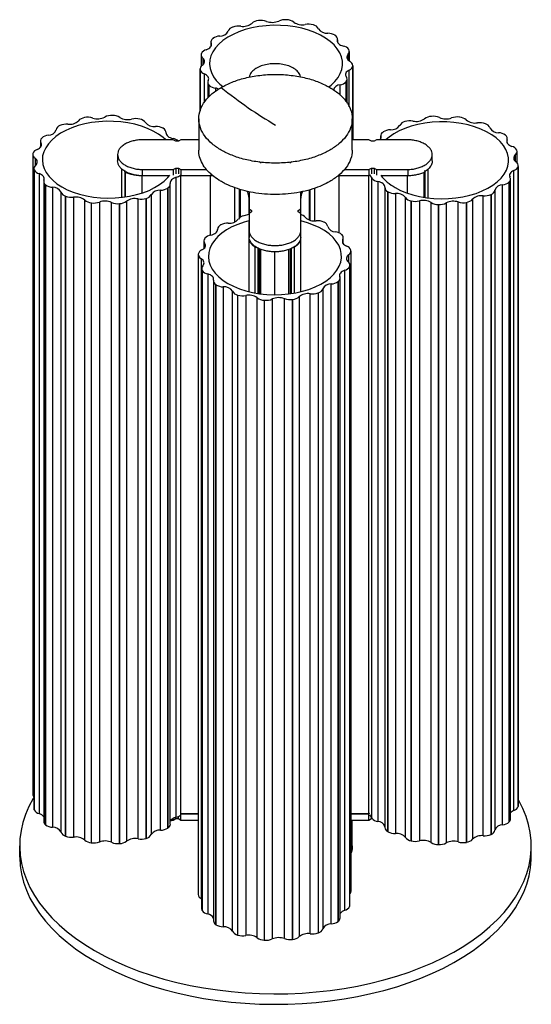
# Paper-space layout '_Isométrica' of a CAD drawing. Header units: millimetres. Extents: x 6786 to 6986, y 935 to 1319.
import ezdxf

# ---------------------------------------------------------------- set-up
doc = ezdxf.new("R2010")
doc.units = ezdxf.units.MM

psp = doc.layouts.new('_Isométrica')

# ---------------------------------------------------------------- linework, layer by layer
at = {"color": 7, "linetype": 'Continuous', "lineweight": 25}
for p, q in [((6878.89, 1318.92), (6878.83, 1318.91)), ((6889.91, 1319.2), (6889.84, 1319.21)), ((6868.8, 1316.35), (6868.75, 1316.33)), ((6900.36, 1317.17), (6900.3, 1317.19)), ((6861, 1311.86), (6860.96, 1311.82)), ((6908.83, 1313.1), (6908.79, 1313.13)), ((6909.72, 1310.75), (6909.72, 1311.33)), ((6909.75, 1310.63), (6909.75, 1311.63)), ((6860.26, 1310.52), (6860.26, 1308.81)), ((6860.36, 1310.02), (6860.36, 1309.01)), ((6914.19, 1307.54), (6914.16, 1307.57)), ((6856.41, 1305.47), (6856.41, 1301.05)), ((6856.53, 1306.04), (6856.52, 1306)), ((6857.09, 1304.19), (6857.09, 1301.62)), ((6913.91, 1303.5), (6913.91, 1305.71)), ((6914.39, 1303.1), (6914.39, 1306.81)), ((6855.98, 1299.99), (6855.98, 1283.53)), ((6856.01, 1299.68), (6856.02, 1299.64)), ((6856.01, 1299.68), (6856.01, 1283.62)), ((6856.02, 1283.64), (6856.02, 1299.64)), ((6914.29, 1285.27), (6914.29, 1299.58)), ((6915.7, 1272.38), (6915.7, 1301.38)), ((6915.7, 1301.23), (6915.7, 1301.27)), ((6915.7, 1272.38), (6915.7, 1301.27)), ((6915.7, 1301.23), (6915.7, 1272.38)), ((6857.69, 1298.07), (6857.69, 1286.91)), ((6913.53, 1286.66), (6913.53, 1296)), ((6859, 1294.76), (6859, 1288.67)), ((6859.51, 1293.64), (6859.54, 1293.61)), ((6859.51, 1293.64), (6859.51, 1289.13)), ((6859.54, 1289.16), (6859.54, 1293.61)), ((6862.07, 1292.49), (6862.07, 1291.32)), ((6910.82, 1289.77), (6910.82, 1293.79)), ((6913.16, 1295.04), (6913.19, 1295.07)), ((6913.16, 1295.04), (6913.16, 1287.15)), ((6913.19, 1287.11), (6913.19, 1295.07)), ((6810.88, 1281.01), (6810.82, 1280.99)), ((6821.8, 1281.88), (6821.74, 1281.88)), ((6832.53, 1280.41), (6832.47, 1280.43)), ((6855.51, 1280.56), (6855.51, 1268.31)), ((6915.51, 1268.31), (6915.51, 1280.56)), ((6946.53, 1281.48), (6946.47, 1281.48)), ((6957.54, 1281.18), (6957.48, 1281.19)), ((6801.24, 1277.92), (6801.19, 1277.89)), ((6841.62, 1276.81), (6841.57, 1276.84)), ((6936.07, 1279.47), (6936.02, 1279.45)), ((6967.62, 1278.61), (6967.57, 1278.63)), ((6794.19, 1273.02), (6794.16, 1272.99)), ((6842.79, 1274.9), (6842.79, 1275.18)), ((6842.79, 1274.94), (6842.79, 1275.1)), ((6926.62, 1273.9), (6926.62, 1272.9)), ((6926.65, 1273.61), (6926.65, 1273.02)), ((6927.58, 1275.41), (6927.54, 1275.38)), ((6975.41, 1274.1), (6975.37, 1274.13)), ((6976.11, 1271.08), (6976.11, 1272.8)), ((6793.66, 1271.87), (6793.66, 1269.46)), ((6793.85, 1271.16), (6793.85, 1269.74)), ((6845.54, 1272.38), (6833.39, 1272.38)), ((6846.54, 1271.81), (6845.54, 1272.38)), ((6847.54, 1271.81), (6846.54, 1271.81)), ((6848.54, 1272.38), (6847.54, 1271.81)), ((6855.51, 1272.38), (6848.54, 1272.38)), ((6922.04, 1272.38), (6915.51, 1272.38)), ((6923.04, 1271.81), (6922.04, 1272.38)), ((6924.04, 1271.81), (6923.04, 1271.81)), ((6925.04, 1272.38), (6924.04, 1271.81)), ((6937.19, 1272.38), (6925.04, 1272.38)), ((6976.01, 1271.29), (6976.01, 1272.29)), ((6790.63, 1266.64), (6790.63, 1016.78)), ((6790.68, 1266.99), (6790.67, 1266.95)), ((6791.52, 1265.18), (6791.52, 1262.23)), ((6823.79, 1266.55), (6823.79, 1264.1)), ((6946.79, 1264.1), (6946.79, 1266.55)), ((6979.28, 1263.9), (6979.28, 1266.46)), ((6979.85, 1268.27), (6979.84, 1268.31)), ((6979.96, 1263.32), (6979.96, 1267.75)), ((6791.07, 1261.16), (6791.07, 1011.3)), ((6825.42, 1249.94), (6825.42, 1261)), ((6845.54, 1260.72), (6846.54, 1261.3)), ((6846.54, 1261.3), (6847.54, 1261.3)), ((6846.54, 1261.3), (6846.54, 1259.07)), ((6847.54, 1261.3), (6848.54, 1260.72)), ((6847.54, 1261.3), (6847.54, 1259.07)), ((6879.15, 1263.82), (6879.86, 1263.41)), ((6891.17, 1263.41), (6891.88, 1263.82)), ((6922.04, 1260.72), (6923.04, 1261.3)), ((6923.04, 1261.3), (6924.04, 1261.3)), ((6923.04, 1261.3), (6923.04, 1259.07)), ((6924.04, 1261.3), (6925.04, 1260.72)), ((6924.04, 1261.3), (6924.04, 1259.07)), ((6945.17, 1249.74), (6945.17, 1261)), ((6980.35, 1261.92), (6980.36, 1261.95)), ((6980.35, 1261.92), (6980.35, 1012.06)), ((6980.36, 1012.09), (6980.36, 1261.95)), ((6980.4, 1012.41), (6980.4, 1262.27)), ((6791.17, 1260.63), (6791.19, 1260.6)), ((6791.17, 1260.63), (6791.17, 1010.77)), ((6791.19, 1010.73), (6791.19, 1260.6)), ((6793.1, 1259.12), (6793.1, 1009.26)), ((6826.56, 1260.02), (6826.56, 1250.08)), ((6826.84, 1250.11), (6826.84, 1259.66)), ((6833.36, 1251.57), (6833.36, 1258.29)), ((6833.39, 1260.72), (6845.54, 1260.72)), ((6833.39, 1260.72), (6833.39, 1258.27)), ((6843.87, 1258.27), (6833.39, 1258.27)), ((6845.54, 1260.72), (6845.54, 1258.5)), ((6846.68, 1007.83), (6846.68, 1257.69)), ((6848.54, 1258.27), (6848.42, 1258.35)), ((6848.51, 1258.29), (6848.42, 1258.34)), ((6848.52, 1258.29), (6848.51, 1258.29)), ((6848.51, 1009.24), (6848.51, 1258.29)), ((6848.54, 1260.72), (6858.62, 1260.72)), ((6848.54, 1260.72), (6848.54, 1258.27)), ((6860.19, 1258.27), (6848.54, 1258.27)), ((6861.15, 1258.24), (6860.16, 1258.29)), ((6860.16, 1235.1), (6860.16, 1258.27)), ((6860.19, 1259.12), (6860.19, 1258.27)), ((6861.16, 1258.23), (6860.19, 1258.27)), ((6910.39, 1258.27), (6909.88, 1258.24)), ((6910.36, 1258.29), (6909.89, 1258.26)), ((6910.36, 1236.02), (6910.36, 1258.29)), ((6910.39, 1258.72), (6910.39, 1258.27)), ((6922.04, 1258.27), (6910.39, 1258.27)), ((6912.41, 1260.72), (6922.04, 1260.72)), ((6922.01, 1009.24), (6922.01, 1258.27)), ((6922.04, 1260.72), (6922.04, 1258.27)), ((6922.3, 1258.42), (6922.04, 1258.27)), ((6922.3, 1258.65), (6923.21, 1257.32)), ((6923.21, 1007.45), (6923.21, 1257.32)), ((6925.04, 1260.72), (6937.19, 1260.72)), ((6925.04, 1260.72), (6925.04, 1258.5)), ((6937.19, 1258.27), (6926.93, 1258.27)), ((6937.16, 1251.53), (6937.16, 1258.27)), ((6937.19, 1260.72), (6937.19, 1258.27)), ((6938.81, 1258.43), (6937.19, 1258.27)), ((6943.68, 1249.95), (6943.68, 1259.66)), ((6943.96, 1249.91), (6943.96, 1260.02)), ((6978.69, 1010.49), (6978.69, 1260.35)), ((6794.92, 1256.11), (6794.92, 1006.25)), ((6795.61, 1254.81), (6795.65, 1254.78)), ((6795.61, 1254.81), (6795.61, 1004.95)), ((6795.65, 1004.91), (6795.65, 1254.78)), ((6798.35, 1253.8), (6798.35, 1003.94)), ((6843.44, 1253.5), (6843.48, 1253.53)), ((6843.44, 1253.5), (6843.44, 1003.64)), ((6843.48, 1003.67), (6843.48, 1253.53)), ((6844.4, 1005.14), (6844.4, 1255)), ((6869.65, 1240.31), (6869.65, 1253.67)), ((6900.87, 1240.71), (6900.87, 1253.49)), ((6925.56, 1256.07), (6925.56, 1006.21)), ((6928.24, 1253.73), (6928.24, 1003.86)), ((6974.3, 1004.91), (6974.3, 1254.77)), ((6976.84, 1255.88), (6976.87, 1255.92)), ((6976.84, 1255.88), (6976.84, 1006.02)), ((6976.87, 1006.06), (6976.87, 1255.92)), ((6977.37, 1007.18), (6977.37, 1257.04)), ((6801.71, 1002), (6801.71, 1251.86)), ((6803.4, 1250.3), (6803.46, 1250.28)), ((6803.4, 1250.3), (6803.4, 1000.44)), ((6803.46, 1000.42), (6803.46, 1250.28)), ((6806.59, 1249.93), (6806.59, 1000.07)), ((6834.95, 1249.44), (6835.01, 1249.46)), ((6834.95, 1249.44), (6834.95, 999.58)), ((6835.01, 999.6), (6835.01, 1249.46)), ((6836.94, 1250.92), (6836.94, 1001.06)), ((6840.6, 1002.81), (6840.6, 1252.67)), ((6871.47, 1241.8), (6871.47, 1253.01)), ((6871.78, 1242.09), (6871.78, 1252.93)), ((6875.16, 1243.12), (6875.16, 1249.63)), ((6875.19, 1252.06), (6875.19, 1243.61)), ((6895.39, 1243.61), (6895.39, 1252.06)), ((6898.75, 1241.09), (6898.75, 1252.81)), ((6899.05, 1240.98), (6899.05, 1252.88)), ((6929.41, 1252.1), (6929.45, 1252.07)), ((6929.41, 1252.1), (6929.41, 1002.23)), ((6929.45, 1002.21), (6929.45, 1252.07)), ((6932.42, 1251.4), (6932.42, 1001.53)), ((6936.34, 999.98), (6936.34, 1249.85)), ((6966.72, 1000.62), (6966.72, 1250.48)), ((6969.78, 1250.99), (6969.83, 1251.02)), ((6969.78, 1250.99), (6969.78, 1001.13)), ((6969.83, 1001.15), (6969.83, 1251.02)), ((6971.27, 1252.66), (6971.27, 1002.8)), ((6810.93, 998.96), (6810.93, 1248.83)), ((6813.48, 1247.72), (6813.55, 1247.72)), ((6813.48, 1247.72), (6813.48, 997.86)), ((6813.55, 997.85), (6813.55, 1247.72)), ((6816.68, 1248.05), (6816.68, 998.18)), ((6821.43, 998.06), (6821.43, 1247.92)), ((6824.5, 1247.42), (6824.56, 1247.43)), ((6824.5, 1247.42), (6824.5, 997.56)), ((6824.56, 997.57), (6824.56, 1247.43)), ((6827.28, 1248.39), (6827.28, 998.53)), ((6831.78, 999.4), (6831.78, 1249.26)), ((6938.49, 1248.49), (6938.55, 1248.48)), ((6938.49, 1248.49), (6938.49, 998.63)), ((6938.55, 998.62), (6938.55, 1248.48)), ((6941.74, 1248.47), (6941.74, 998.61)), ((6946.36, 997.98), (6946.36, 1247.84)), ((6949.22, 1247.03), (6949.29, 1247.03)), ((6949.22, 1247.03), (6949.22, 997.17)), ((6949.29, 997.17), (6949.29, 1247.03)), ((6952.27, 1247.68), (6952.27, 997.82)), ((6956.97, 998.2), (6956.97, 1248.06)), ((6960.15, 1247.9), (6960.21, 1247.91)), ((6960.15, 1247.9), (6960.15, 998.04)), ((6960.21, 998.05), (6960.21, 1247.91)), ((6962.57, 1249.15), (6962.57, 999.28)), ((6875.14, 1243.15), (6873.15, 1242.69)), ((6875.19, 1245.34), (6876.19, 1244.76)), ((6876.19, 1244.18), (6875.19, 1243.61)), ((6875.19, 1243.61), (6875.19, 1234.14)), ((6876.19, 1244.76), (6876.19, 1244.18)), ((6894.39, 1244.76), (6895.39, 1245.34)), ((6894.39, 1244.18), (6894.39, 1244.76)), ((6895.39, 1243.61), (6894.39, 1244.18)), ((6895.39, 1234.14), (6895.39, 1243.61)), ((6864.11, 1239.11), (6864.06, 1239.09)), ((6875.16, 1213.1), (6875.16, 1240.45)), ((6904.49, 1240.17), (6904.44, 1240.19)), ((6862.89, 1237.46), (6862.89, 1237.18)), ((6862.89, 1237.38), (6862.89, 1237.21)), ((6895.36, 1213.11), (6895.36, 1234.15)), ((6911.52, 1235.27), (6911.49, 1235.3)), ((6912.02, 1231.74), (6912.02, 1234.14)), ((6857.5, 1232.9), (6857.5, 1229.83)), ((6857.82, 1231.99), (6857.82, 1230.18)), ((6857.86, 1233.87), (6857.84, 1233.83)), ((6877.55, 1212.59), (6877.55, 1230.39)), ((6892.98, 1212.52), (6892.98, 1230.39)), ((6911.83, 1232.02), (6911.83, 1233.44)), ((6855.32, 1227.53), (6855.32, 977.67)), ((6855.33, 1227.67), (6855.33, 1227.64)), ((6878.73, 1212.42), (6878.73, 1230.04)), ((6879.01, 1212.38), (6879.01, 1229.92)), ((6879.24, 1212.35), (6879.24, 1229.82)), ((6879.82, 1212.27), (6879.82, 1229.58)), ((6885.3, 1211.93), (6885.3, 1228.6)), ((6890.78, 1212.27), (6890.78, 1229.59)), ((6891.28, 1229.8), (6891.28, 1212.33)), ((6891.51, 1212.36), (6891.51, 1229.89)), ((6891.8, 1212.39), (6891.8, 1230.01)), ((6914.16, 1224.51), (6914.16, 1227.46)), ((6915.01, 1229.23), (6915, 1229.27)), ((6915.05, 979.05), (6915.05, 1228.91)), ((6856.46, 1225.92), (6856.46, 976.06)), ((6914.49, 1222.87), (6914.51, 1222.91)), ((6914.49, 1222.87), (6914.49, 973.01)), ((6914.51, 973.05), (6914.51, 1222.91)), ((6914.61, 973.57), (6914.61, 1223.43)), ((6856.63, 1222.1), (6856.63, 972.24)), ((6856.84, 1221.37), (6856.86, 1221.33)), ((6856.84, 1221.37), (6856.84, 971.51)), ((6856.86, 971.47), (6856.86, 1221.33)), ((6859, 1219.97), (6859, 970.11)), ((6912.58, 971.54), (6912.58, 1221.4)), ((6861.27, 1217.28), (6861.27, 967.42)), ((6862.19, 1215.81), (6862.24, 1215.78)), ((6862.19, 1215.81), (6862.19, 965.94)), ((6862.24, 965.92), (6862.24, 1215.78)), ((6865.08, 1214.95), (6865.08, 965.09)), ((6907.33, 966.21), (6907.33, 1216.08)), ((6910.03, 1217.05), (6910.06, 1217.08)), ((6910.03, 1217.05), (6910.03, 967.19)), ((6910.06, 967.22), (6910.06, 1217.08)), ((6910.76, 968.52), (6910.76, 1218.39)), ((6868.74, 963.34), (6868.74, 1213.2)), ((6870.67, 1211.73), (6870.73, 1211.72)), ((6870.67, 1211.73), (6870.67, 961.87)), ((6870.73, 961.85), (6870.73, 1211.72)), ((6873.9, 1211.54), (6873.9, 961.68)), ((6894.75, 1211.1), (6894.75, 961.24)), ((6899.09, 962.35), (6899.09, 1212.21)), ((6902.22, 1212.56), (6902.28, 1212.58)), ((6902.22, 1212.56), (6902.22, 962.7)), ((6902.28, 962.72), (6902.28, 1212.58)), ((6903.97, 1214.14), (6903.97, 964.28)), ((6878.4, 960.8), (6878.4, 1210.67)), ((6881.12, 1209.71), (6881.18, 1209.7)), ((6881.12, 1209.71), (6881.12, 959.84)), ((6881.18, 959.84), (6881.18, 1209.7)), ((6884.25, 1210.19), (6884.25, 960.33)), ((6889, 960.46), (6889, 1210.32)), ((6892.13, 1209.99), (6892.2, 1210)), ((6892.13, 1209.99), (6892.13, 960.13)), ((6892.2, 960.14), (6892.2, 1210)), ((6980.35, 1012.06), (6980.36, 1012.09)), ((6791.17, 1010.77), (6791.19, 1010.73)), ((6845.54, 1006.77), (6845.54, 1007.35)), ((6845.54, 1006.77), (6846.54, 1007.35)), ((6846.54, 1007.35), (6846.54, 1007.77)), ((6846.54, 1007.35), (6847.54, 1007.35)), ((6847.54, 1007.35), (6847.54, 1008.19)), ((6847.54, 1007.35), (6848.54, 1006.77)), ((6848.42, 1009.3), (6848.51, 1009.24)), ((6848.51, 1009.24), (6855.32, 1009.24)), ((6848.54, 1009.22), (6848.52, 1009.24)), ((6855.32, 1009.22), (6848.54, 1009.22)), ((6848.54, 1006.77), (6848.54, 1009.22)), ((6915.05, 1009.24), (6922.01, 1009.24)), ((6922.04, 1009.22), (6915.05, 1009.22)), ((6922.01, 1009.24), (6922.29, 1009.4)), ((6922.3, 1009.37), (6922.04, 1009.22)), ((6922.04, 1006.77), (6922.04, 1009.22)), ((6922.04, 1006.77), (6923.04, 1007.35)), ((6922.3, 1008.78), (6923.21, 1007.45)), ((6923.04, 1007.35), (6923.04, 1007.72)), ((6923.04, 1007.35), (6923.32, 1007.35)), ((6795.61, 1004.95), (6795.65, 1004.91)), ((6843.44, 1003.64), (6843.48, 1003.67)), ((6844.85, 1006.77), (6845.54, 1006.77)), ((6848.54, 1006.77), (6855.32, 1006.77)), ((6915.05, 1006.77), (6922.04, 1006.77)), ((6915.53, 996.64), (6915.53, 1006.77)), ((6976.84, 1006.02), (6976.87, 1006.06)), ((6803.4, 1000.44), (6803.46, 1000.42)), ((6834.95, 999.58), (6835.01, 999.6)), ((6929.41, 1002.23), (6929.45, 1002.21)), ((6969.78, 1001.13), (6969.83, 1001.15)), ((6785.51, 996.63), (6785.51, 992.55)), ((6813.48, 997.86), (6813.55, 997.85)), ((6824.5, 997.56), (6824.56, 997.57)), ((6938.49, 998.63), (6938.55, 998.62)), ((6949.22, 997.17), (6949.29, 997.17)), ((6960.15, 998.04), (6960.21, 998.05)), ((6985.51, 992.55), (6985.51, 996.63)), ((6856.63, 975.95), (6856.46, 976.06)), ((6914.49, 973.01), (6914.51, 973.05)), ((6856.84, 971.51), (6856.86, 971.47)), ((6862.19, 965.94), (6862.24, 965.92)), ((6910.03, 967.19), (6910.06, 967.22)), ((6870.67, 961.87), (6870.73, 961.85)), ((6902.22, 962.7), (6902.28, 962.72)), ((6881.12, 959.84), (6881.18, 959.84)), ((6892.13, 960.13), (6892.2, 960.14))]:
    psp.add_line(p, q, dxfattribs=at)
at = {"color": 7, "linetype": 'Continuous', "lineweight": 25, "flags": 128}
for points in [[(6906.42, 1292.96), (6907.3, 1293.67), (6908.76, 1295.09), (6909.95, 1296.6), (6910.84, 1298.17), (6911.43, 1299.79), (6911.71, 1301.43), (6911.67, 1303.09), (6911.31, 1304.73), (6910.65, 1306.33), (6909.68, 1307.89), (6908.42, 1309.38), (6906.89, 1310.77), (6905.1, 1312.06), (6903.07, 1313.23), (6900.84, 1314.27), (6898.42, 1315.15), (6895.85, 1315.88), (6893.15, 1316.44), (6890.36, 1316.82), (6887.52, 1317.03), (6884.66, 1317.05), (6881.8, 1316.89), (6879, 1316.55), (6876.28, 1316.03), (6873.67, 1315.35), (6871.21, 1314.5), (6868.93, 1313.51), (6866.85, 1312.37), (6864.99, 1311.11), (6863.39, 1309.74), (6862.07, 1308.27), (6861.03, 1306.73), (6860.28, 1305.13), (6859.85, 1303.5), (6859.73, 1301.85), (6859.93, 1300.2), (6860.44, 1298.57), (6861.26, 1296.98), (6862.37, 1295.46), (6863.77, 1294.02), (6864.87, 1293.09)], [(6909.72, 1311.33), (6909.69, 1310.97), (6909.76, 1310.6), (6909.93, 1310.25), (6910.19, 1309.92), (6910.54, 1309.61), (6910.97, 1309.34), (6911.47, 1309.12), (6912.03, 1308.94)], [(6858.44, 1307.51), (6858.97, 1307.72), (6859.43, 1307.97), (6859.81, 1308.26), (6860.12, 1308.58), (6860.33, 1308.93), (6860.44, 1309.29), (6860.45, 1309.65), (6860.36, 1310.02)], [(6913.91, 1305.71), (6913.65, 1305.37), (6913.49, 1305.02), (6913.42, 1304.65), (6913.46, 1304.29), (6913.6, 1303.93), (6913.83, 1303.59), (6914.16, 1303.27), (6914.56, 1302.99)], [(6914.29, 1299.58), (6913.84, 1299.32), (6913.47, 1299.03), (6913.18, 1298.7), (6912.99, 1298.35), (6912.89, 1297.99), (6912.9, 1297.62), (6913, 1297.26), (6913.2, 1296.91)], [(6859.2, 1295.47), (6859.34, 1295.83), (6859.39, 1296.19), (6859.34, 1296.56), (6859.18, 1296.92), (6858.93, 1297.25), (6858.59, 1297.56), (6858.18, 1297.84), (6857.69, 1298.07)], [(6842.55, 1272.43), (6841.54, 1273.3), (6839.75, 1274.59), (6837.73, 1275.76), (6835.49, 1276.79), (6833.07, 1277.68), (6830.5, 1278.41), (6827.8, 1278.96), (6825.02, 1279.35), (6822.17, 1279.55), (6819.31, 1279.58), (6816.46, 1279.42), (6813.65, 1279.08), (6810.93, 1278.56), (6808.33, 1277.88), (6805.86, 1277.03), (6803.58, 1276.03), (6801.5, 1274.9), (6799.65, 1273.63), (6798.05, 1272.26), (6796.72, 1270.8), (6795.68, 1269.26), (6794.94, 1267.66), (6794.5, 1266.02), (6794.39, 1264.37), (6794.58, 1262.72), (6795.09, 1261.1), (6795.91, 1259.51), (6797.03, 1257.99), (6798.42, 1256.54), (6800.09, 1255.2), (6802, 1253.97), (6802, 1253.97)], [(6932.26, 1253.71), (6934.39, 1252.61), (6936.72, 1251.65), (6939.22, 1250.84), (6941.86, 1250.2), (6944.61, 1249.73), (6947.43, 1249.43), (6950.28, 1249.32), (6953.15, 1249.39), (6955.98, 1249.64), (6958.74, 1250.07), (6961.41, 1250.67), (6963.95, 1251.43), (6966.33, 1252.36), (6968.51, 1253.43), (6970.48, 1254.63), (6972.21, 1255.95), (6973.68, 1257.37), (6974.86, 1258.87), (6975.76, 1260.44), (6976.34, 1262.06), (6976.62, 1263.71), (6976.58, 1265.36), (6976.23, 1267), (6975.56, 1268.61), (6974.59, 1270.17), (6973.34, 1271.65), (6971.8, 1273.05), (6970.01, 1274.34), (6967.99, 1275.51), (6965.75, 1276.54), (6963.33, 1277.43), (6960.76, 1278.16), (6958.06, 1278.71), (6955.27, 1279.1), (6952.43, 1279.3), (6949.57, 1279.32), (6946.72, 1279.17), (6943.91, 1278.83), (6941.19, 1278.31), (6938.58, 1277.63), (6936.12, 1276.78), (6933.84, 1275.78), (6931.76, 1274.64), (6929.91, 1273.38), (6928.76, 1272.43)], [(6842.79, 1275.1), (6842.81, 1274.73), (6842.94, 1274.37), (6843.17, 1274.03), (6843.48, 1273.71), (6843.88, 1273.43), (6844.36, 1273.18), (6844.89, 1272.99), (6845.47, 1272.84)], [(6792.34, 1268.56), (6792.83, 1268.79), (6793.25, 1269.07), (6793.59, 1269.38), (6793.83, 1269.72), (6793.99, 1270.07), (6794.04, 1270.44), (6794, 1270.8), (6793.85, 1271.16)], [(6976.01, 1272.29), (6975.92, 1271.93), (6975.93, 1271.56), (6976.05, 1271.2), (6976.26, 1270.86), (6976.56, 1270.53), (6976.94, 1270.24), (6977.41, 1269.99), (6977.93, 1269.79)], [(6795.01, 1256.61), (6795.1, 1256.98), (6795.09, 1257.34), (6794.98, 1257.7), (6794.77, 1258.05), (6794.47, 1258.37), (6794.08, 1258.66), (6793.62, 1258.92), (6793.1, 1259.12)], [(6802, 1253.97), (6804.13, 1252.86), (6806.46, 1251.9), (6808.96, 1251.09), (6811.6, 1250.45), (6814.35, 1249.98), (6817.17, 1249.68), (6820.03, 1249.57), (6822.89, 1249.64), (6825.72, 1249.89), (6828.49, 1250.32), (6831.15, 1250.92), (6833.69, 1251.69), (6836.07, 1252.61), (6838.25, 1253.68), (6840.22, 1254.88), (6841.95, 1256.2), (6843.42, 1257.62), (6844.15, 1258.5)], [(6846.68, 1257.69), (6846.13, 1257.51), (6845.63, 1257.29), (6845.2, 1257.02), (6844.84, 1256.71), (6844.58, 1256.38), (6844.41, 1256.03), (6844.34, 1255.66), (6844.37, 1255.3)], [(6978.69, 1260.35), (6978.2, 1260.11), (6977.78, 1259.84), (6977.44, 1259.53), (6977.19, 1259.19), (6977.04, 1258.84), (6976.98, 1258.47), (6977.03, 1258.1), (6977.18, 1257.75)], [(6928.24, 1253.81), (6928.21, 1254.17), (6928.08, 1254.53), (6927.86, 1254.88), (6927.54, 1255.19), (6927.14, 1255.48), (6926.67, 1255.72), (6926.14, 1255.92), (6925.56, 1256.07)], [(6875.14, 1240.67), (6873.24, 1240.15), (6870.78, 1239.31), (6868.49, 1238.31), (6866.41, 1237.17), (6864.56, 1235.91), (6862.96, 1234.54), (6861.63, 1233.07), (6860.59, 1231.53), (6859.85, 1229.94), (6859.42, 1228.3), (6859.3, 1226.65), (6859.5, 1225), (6860.01, 1223.37), (6860.82, 1221.79), (6861.94, 1220.26), (6863.34, 1218.82), (6865, 1217.47), (6866.91, 1216.24)], [(6866.91, 1216.24), (6869.04, 1215.14), (6871.38, 1214.18), (6873.88, 1213.37), (6876.52, 1212.73), (6879.26, 1212.26), (6882.08, 1211.96), (6884.94, 1211.85), (6887.8, 1211.92), (6890.63, 1212.17), (6893.4, 1212.59), (6896.07, 1213.19), (6898.6, 1213.96), (6900.98, 1214.88), (6903.17, 1215.95), (6905.14, 1217.15), (6906.86, 1218.47), (6908.33, 1219.89), (6909.52, 1221.4), (6910.41, 1222.97), (6911, 1224.59), (6911.27, 1226.23), (6911.23, 1227.89), (6910.88, 1229.53), (6910.21, 1231.14), (6909.25, 1232.69), (6907.99, 1234.18), (6906.46, 1235.58), (6904.67, 1236.87), (6902.64, 1238.04), (6900.4, 1239.07), (6897.98, 1239.96), (6895.41, 1240.68), (6895.39, 1240.69)], [(6860.21, 1235.11), (6860.79, 1235.26), (6861.32, 1235.46), (6861.8, 1235.71), (6862.2, 1235.99), (6862.51, 1236.31), (6862.74, 1236.65), (6862.86, 1237.01), (6862.89, 1237.38)], [(6856.74, 1229.32), (6857.18, 1229.58), (6857.56, 1229.88), (6857.85, 1230.21), (6858.04, 1230.56), (6858.14, 1230.92), (6858.13, 1231.28), (6858.03, 1231.65), (6857.82, 1231.99)], [(6911.83, 1233.44), (6911.68, 1233.08), (6911.64, 1232.71), (6911.69, 1232.35), (6911.84, 1231.99), (6912.09, 1231.65), (6912.43, 1231.34), (6912.85, 1231.07), (6913.34, 1230.84)], [(6857.12, 1223.2), (6857.38, 1223.54), (6857.54, 1223.89), (6857.6, 1224.26), (6857.56, 1224.62), (6857.43, 1224.98), (6857.19, 1225.32), (6856.87, 1225.64), (6856.46, 1225.92)], [(6861.31, 1217.57), (6861.34, 1217.94), (6861.27, 1218.3), (6861.1, 1218.66), (6860.83, 1218.99), (6860.48, 1219.29), (6860.05, 1219.56), (6859.55, 1219.79), (6859, 1219.97)], [(6912.58, 1221.4), (6912.06, 1221.19), (6911.6, 1220.94), (6911.21, 1220.65), (6910.91, 1220.33), (6910.7, 1219.98), (6910.59, 1219.62), (6910.58, 1219.25), (6910.67, 1218.89)], [(6791.11, 1015.67), (6790.8, 1015.15), (6789.16, 1012.09), (6787.83, 1008.97), (6786.79, 1005.82), (6786.06, 1002.64), (6785.63, 999.44), (6785.52, 996.23), (6785.71, 993.02), (6786.21, 989.82), (6787.02, 986.65), (6788.13, 983.5), (6789.55, 980.4), (6791.26, 977.35), (6793.26, 974.35), (6795.55, 971.43), (6798.11, 968.58), (6800.95, 965.82), (6804.04, 963.15), (6807.39, 960.59), (6810.98, 958.14), (6814.8, 955.81)], [(6814.8, 955.81), (6818.84, 953.6), (6823.09, 951.53), (6827.52, 949.6), (6832.14, 947.81), (6836.92, 946.17), (6841.86, 944.69), (6846.92, 943.37), (6852.11, 942.22), (6857.4, 941.23), (6862.78, 940.41), (6868.22, 939.77), (6873.72, 939.3), (6879.26, 939.01), (6884.82, 938.9), (6890.38, 938.97), (6895.92, 939.21), (6901.43, 939.64), (6906.89, 940.23), (6912.29, 941.01), (6917.6, 941.95), (6922.82, 943.07), (6927.91, 944.35), (6932.88, 945.79), (6937.7, 947.39), (6942.36, 949.14), (6946.85, 951.03), (6951.14, 953.07), (6955.23, 955.24), (6959.11, 957.55), (6962.76, 959.97), (6966.17, 962.5), (6969.33, 965.14), (6972.23, 967.88), (6974.86, 970.71), (6977.22, 973.61), (6979.3, 976.59), (6981.08, 979.63), (6982.57, 982.72), (6983.76, 985.86), (6984.64, 989.03), (6985.22, 992.22), (6985.49, 995.42), (6985.45, 998.63), (6985.1, 1001.84), (6984.45, 1005.02), (6983.49, 1008.19), (6982.22, 1011.31), (6980.66, 1014.39), (6980.4, 1014.86)], [(6980.4, 1012.41), (6980.39, 1012.33), (6980.36, 1012.09)], [(6785.51, 992.55), (6785.52, 992.14), (6785.71, 988.94), (6786.21, 985.74), (6787.02, 982.56), (6788.13, 979.42), (6789.55, 976.32), (6791.26, 973.26), (6793.26, 970.27), (6795.55, 967.34), (6798.11, 964.5), (6800.95, 961.74), (6804.04, 959.07), (6807.39, 956.51), (6810.98, 954.06), (6814.8, 951.73)], [(6814.8, 951.73), (6818.84, 949.52), (6823.09, 947.45), (6827.52, 945.51), (6832.14, 943.73), (6836.92, 942.09), (6841.86, 940.61), (6846.92, 939.29), (6852.11, 938.13), (6857.4, 937.14), (6862.78, 936.33), (6868.22, 935.69), (6873.72, 935.22), (6879.26, 934.93), (6884.82, 934.82), (6890.38, 934.89), (6895.92, 935.13), (6901.43, 935.55), (6906.89, 936.15), (6912.29, 936.92), (6917.6, 937.87), (6922.82, 938.98), (6927.91, 940.26), (6932.88, 941.7), (6937.7, 943.3), (6942.36, 945.05), (6946.85, 946.95), (6951.14, 948.99), (6955.23, 951.16), (6959.11, 953.46), (6962.76, 955.88), (6966.17, 958.42), (6969.33, 961.06), (6972.23, 963.8), (6974.86, 966.62), (6977.22, 969.53), (6979.3, 972.51), (6981.08, 975.55), (6982.57, 978.64), (6983.76, 981.78), (6984.64, 984.94), (6985.22, 988.14), (6985.49, 991.34), (6985.51, 992.55)]]:
    psp.add_lwpolyline(points, dxfattribs=at)
at = {"color": 7, "linetype": 'Continuous', "lineweight": 25}
for centre, radius, start, end in [((6879.24, 1314.45), 4.48, 95.2619, 131.4093), ((6879.8, 1312.48), 6.49, 69.9659, 98.0559), ((6884.24, 1324.58), 6.39, 249.7379, 293.3197), ((6889.27, 1313), 6.23, 84.7082, 113.5973), ((6889.68, 1314.23), 4.98, 53.721, 87.3485), ((6863.86, 1316.43), 3.6, 267.422, 332.5726), ((6869.49, 1313.83), 2.61, 106.5042, 158.8454), ((6871.06, 1310.29), 6.47, 82.2493, 110.4096), ((6872.89, 1322.03), 5.41, 259.8419, 308.7582), ((6895.89, 1323.02), 5.78, 235.6906, 282.408), ((6898.35, 1310.84), 6.64, 72.9395, 100.6017), ((6899.66, 1314.24), 3.02, 29.2271, 76.5571), ((6905.64, 1318.01), 4.06, 214.4718, 274.3045), ((6861.86, 1310.52), 1.59, 124.6814, 198.4998), ((6863.95, 1307.91), 4.93, 92.9354, 126.8115), ((6905.91, 1308.55), 5.41, 57.8648, 89.676), ((6907.99, 1311.57), 1.74, 352.1036, 61.2368), ((6859.15, 1304.62), 2.97, 103.7631, 151.6091), ((6911.38, 1305.57), 3.43, 35.6944, 79.0925), ((6912.9, 1306.8), 1.48, 312.7437, 30.0007), ((6858, 1305.47), 1.57, 160.3492, 234.5991), ((6856.12, 1302.89), 1.62, 297.5892, 53.2531), ((6857.71, 1299.95), 1.72, 119.3503, 189.046), ((6858.43, 1300.53), 2.57, 200.2224, 253.1434), ((6913.52, 1301.66), 2.22, 290.3375, 348.82), ((6913.76, 1301.23), 1.94, 1.3509, 65.5842), ((6912.06, 1296), 1.46, 320.3826, 38.619), ((6860.5, 1294.75), 1.49, 151.0987, 228.1203), ((6862.5, 1296.9), 4.42, 227.9978, 264.4529), ((6861.31, 1286.85), 5.69, 69.1365, 82.2834), ((6910.88, 1290.97), 2.83, 91.3273, 166.8154), ((6910.26, 1297.67), 3.92, 278.1902, 317.8008), ((6811.36, 1277.06), 3.97, 97.8998, 137.137), ((6812.14, 1274.47), 6.66, 73.2914, 100.919), ((6815.94, 1286.84), 6.29, 252.5586, 296.6494), ((6821.47, 1276.01), 5.88, 87.3985, 117.4501), ((6821.8, 1276.42), 5.46, 58.3465, 89.9613), ((6827.73, 1286.32), 6.08, 239.7053, 284.8304), ((6830.86, 1273.92), 6.71, 76.0904, 103.5769), ((6831.89, 1276.99), 3.48, 36.4398, 79.3937), ((6940.49, 1285.3), 5.78, 257.592, 304.3094), ((6946.7, 1276.5), 4.98, 92.6515, 126.279), ((6947.1, 1275.28), 6.23, 66.4027, 95.2918), ((6952.13, 1286.86), 6.39, 246.6803, 290.2621), ((6956.57, 1274.76), 6.49, 81.9441, 110.0341), ((6957.13, 1276.72), 4.48, 48.5907, 84.7381), ((6801.96, 1275.77), 2.25, 109.9338, 167.7948), ((6803.76, 1272.25), 6.2, 85.0042, 114.0017), ((6805, 1283.37), 4.99, 261.9324, 313.7177), ((6838.12, 1282.02), 4.53, 220.7244, 276.1228), ((6838.84, 1271.68), 5.84, 62.1104, 92.312), ((6840.82, 1275.02), 1.97, 2.4537, 66.0649), ((6930.73, 1280.29), 4.06, 265.6955, 325.5282), ((6936.72, 1276.51), 3.02, 103.4429, 150.7729), ((6938.02, 1273.12), 6.64, 79.3983, 107.0605), ((6963.49, 1284.3), 5.41, 231.2418, 280.1581), ((6965.31, 1272.56), 6.47, 69.5904, 97.7507), ((6966.88, 1276.11), 2.61, 21.1546, 73.4958), ((6972.51, 1278.71), 3.6, 207.4274, 272.578), ((6795.15, 1271.88), 1.49, 131.8797, 208.9013), ((6797.15, 1269.73), 4.42, 95.5471, 132.0022), ((6796.77, 1277.31), 3.17, 269.1214, 340.4927), ((6844.74, 1268.51), 4.39, 49.9576, 80.3746), ((6925.19, 1273.33), 1.49, 320.0844, 10.9876), ((6928.38, 1273.85), 1.74, 118.7632, 187.8964), ((6930.46, 1270.83), 5.41, 90.324, 122.1352), ((6972.42, 1270.19), 4.93, 53.1885, 87.0646), ((6974.51, 1272.8), 1.59, 341.5002, 55.3186), ((6977.22, 1266.9), 2.97, 28.3909, 76.2369), ((6792.37, 1266.68), 1.72, 170.954, 240.6497), ((6793.08, 1266.1), 2.57, 106.8566, 159.7776), ((6790.77, 1263.74), 1.62, 306.7469, 62.4108), ((6980.25, 1265.16), 1.62, 126.7469, 242.4108), ((6978.37, 1267.75), 1.57, 305.4009, 19.6508), ((6792.65, 1261.16), 1.57, 125.4009, 199.6508), ((6977.94, 1262.8), 2.57, 286.8566, 339.7776), ((6978.66, 1262.22), 1.72, 350.954, 60.6497), ((6793.8, 1262.01), 2.97, 208.3909, 256.2369), ((6845.77, 1261.66), 4.07, 283.0079, 310.6682), ((6926.11, 1259.95), 3.92, 222.1992, 261.8098), ((6940.71, 1269.2), 17.64, 217.3489, 241.3824), ((6975.87, 1257.03), 1.49, 311.8797, 28.9013), ((6796.52, 1256.11), 1.59, 161.5002, 235.3186), ((6798.61, 1258.72), 4.93, 233.1885, 267.0646), ((6798.51, 1250.2), 3.6, 27.4274, 92.578), ((6840.57, 1258.08), 5.41, 270.324, 302.1352), ((6842.65, 1255.06), 1.74, 298.7632, 7.8964), ((6930.2, 1253.89), 1.97, 182.4537, 246.0649), ((6974.25, 1251.6), 3.17, 89.1214, 160.4927), ((6973.87, 1259.17), 4.42, 275.5471, 312.0022), ((6804.14, 1252.8), 2.61, 201.1546, 253.4958), ((6805.71, 1256.35), 6.47, 249.5904, 277.7507), ((6807.54, 1244.6), 5.41, 51.2418, 100.1581), ((6830.54, 1243.61), 5.78, 77.592, 124.3094), ((6833, 1255.79), 6.64, 259.3983, 287.0605), ((6834.31, 1252.4), 3.02, 283.4429, 330.7729), ((6840.29, 1248.62), 4.06, 85.6955, 145.5282), ((6932.18, 1257.23), 5.84, 242.1104, 272.312), ((6932.9, 1246.89), 4.53, 40.7244, 96.1228), ((6939.14, 1251.91), 3.48, 216.4398, 259.3937), ((6966.02, 1245.54), 4.99, 81.9324, 133.7177), ((6967.26, 1256.65), 6.2, 265.0042, 294.0017), ((6969.06, 1253.14), 2.25, 289.9338, 347.7948), ((6813.89, 1252.19), 4.48, 228.5907, 264.7381), ((6814.46, 1254.15), 6.49, 261.9441, 290.0341), ((6818.9, 1242.05), 6.39, 66.6803, 110.2621), ((6823.92, 1253.63), 6.23, 246.4027, 275.2918), ((6824.33, 1252.41), 4.98, 272.6515, 306.279), ((6940.17, 1254.99), 6.71, 256.0904, 283.5769), ((6943.3, 1242.59), 6.08, 59.7053, 104.8304), ((6949.23, 1252.48), 5.46, 238.3465, 269.9613), ((6949.56, 1252.9), 5.88, 267.3985, 297.4501), ((6955.09, 1242.06), 6.29, 72.5586, 116.6494), ((6958.88, 1254.44), 6.66, 253.2914, 280.919), ((6959.66, 1251.85), 3.97, 277.8998, 317.137), ((6873.79, 1239.27), 3.48, 100.6063, 143.5602), ((6894.46, 1239.52), 3.74, 42.3077, 75.7232), ((6900.67, 1245.64), 4.99, 226.2823, 278.0676), ((6864.86, 1237.29), 1.97, 113.9351, 177.5463), ((6866.84, 1233.96), 5.84, 87.688, 117.8896), ((6867.55, 1244.29), 4.53, 263.8772, 319.2756), ((6901.91, 1234.53), 6.2, 65.9983, 94.9958), ((6903.72, 1238.05), 2.25, 12.2052, 70.0662), ((6908.91, 1239.58), 3.17, 199.5073, 270.8786), ((6860.77, 1231.24), 3.92, 98.1902, 137.8008), ((6908.53, 1232.01), 4.42, 47.9978, 84.4529), ((6910.52, 1234.16), 1.49, 331.0987, 48.1203), ((6858.96, 1232.9), 1.46, 140.3826, 218.619), ((6912.6, 1228.38), 2.57, 20.2224, 73.1434), ((6857.51, 1227.24), 2.22, 110.3375, 168.82), ((6857.26, 1227.68), 1.94, 181.3509, 245.5842), ((6914.91, 1226.02), 1.62, 117.5892, 233.2531), ((6913.31, 1228.96), 1.72, 299.3503, 9.046), ((6858.13, 1222.11), 1.48, 132.7437, 210.0007), ((6911.88, 1224.28), 2.97, 283.7631, 331.6091), ((6913.03, 1223.44), 1.57, 340.3492, 54.5991), ((6859.64, 1223.33), 3.43, 215.6944, 259.0925), ((6909.16, 1218.39), 1.59, 304.6814, 18.4998), ((6863.03, 1217.33), 1.74, 172.1036, 241.2368), ((6865.11, 1220.35), 5.41, 237.8648, 269.676), ((6865.39, 1210.9), 4.06, 34.4718, 94.3045), ((6907.16, 1212.48), 3.6, 87.422, 152.5726), ((6907.07, 1221), 4.93, 272.9354, 306.8115), ((6871.37, 1214.67), 3.02, 209.2271, 256.5571), ((6872.68, 1218.07), 6.64, 252.9395, 280.6017), ((6875.14, 1205.89), 5.78, 55.6906, 102.408), ((6891.79, 1214.46), 4.48, 275.2619, 311.4093), ((6898.14, 1206.88), 5.41, 79.8419, 128.7582), ((6899.97, 1218.62), 6.47, 262.2493, 290.4096), ((6901.54, 1215.08), 2.61, 286.5042, 338.8454), ((6881.35, 1214.68), 4.98, 233.721, 267.3485), ((6881.76, 1215.9), 6.23, 264.7082, 293.5973), ((6886.78, 1204.32), 6.39, 69.7379, 113.3197), ((6891.22, 1216.42), 6.49, 249.9659, 278.0559), ((6792.21, 1016.82), 1.58, 181.4716, 223.8251), ((6792.45, 1011.3), 1.39, 180.1415, 202.4794), ((6977.94, 1012.94), 2.57, 286.8566, 339.7776), ((6793.8, 1012.15), 2.97, 208.3909, 256.2369), ((6792.29, 1006.19), 3.17, 33.9153, 75.2058), ((6847.01, 1005.01), 2.84, 96.6229, 156.4248), ((6845.77, 1011.8), 4.07, 283.0079, 310.6682), ((6926.11, 1010.09), 3.92, 222.1992, 261.8098), ((6975.73, 1007.24), 1.64, 313.8396, 357.812), ((6979.77, 1007.49), 3.19, 109.8745, 138.8439), ((6796.66, 1006.34), 1.74, 183.0769, 233.2502), ((6798.61, 1008.86), 4.93, 233.1885, 267.0646), ((6798.51, 1000.34), 3.6, 27.4274, 92.578), ((6840.57, 1008.22), 5.41, 270.324, 302.1352), ((6842.51, 1005.3), 1.91, 300.9061, 355.1338), ((6925.46, 1003.31), 2.9, 16.6736, 88.0857), ((6930.22, 1004.05), 2, 185.4327, 245.8037), ((6974.25, 1001.74), 3.17, 89.1214, 160.4927), ((6973.87, 1009.31), 4.42, 275.5471, 312.0022), ((6804.14, 1002.94), 2.61, 201.1546, 253.4958), ((6805.71, 1006.48), 6.47, 249.5904, 277.7507), ((6807.54, 994.74), 5.41, 51.2418, 100.1581), ((6830.54, 993.75), 5.78, 77.592, 124.3094), ((6833, 1005.93), 6.64, 259.3983, 287.0605), ((6834.31, 1002.53), 3.02, 283.4429, 330.7729), ((6840.29, 998.76), 4.06, 85.6955, 145.5282), ((6932.18, 1007.37), 5.84, 242.1104, 272.312), ((6932.9, 997.03), 4.53, 40.7244, 96.1228), ((6939.14, 1002.05), 3.48, 216.4398, 259.3937), ((6966.02, 995.68), 4.99, 81.9324, 133.7177), ((6967.26, 1006.79), 6.2, 265.0042, 294.0017), ((6969.06, 1003.27), 2.25, 289.9338, 347.7948), ((6813.89, 1002.32), 4.48, 228.5907, 264.7381), ((6814.46, 1004.29), 6.49, 261.9441, 290.0341), ((6818.9, 992.19), 6.39, 66.6803, 110.2621), ((6823.92, 1003.77), 6.23, 246.4027, 275.2918), ((6824.33, 1002.54), 4.98, 272.6515, 306.279), ((6940.17, 1005.13), 6.71, 256.0904, 283.5769), ((6943.3, 992.73), 6.08, 59.7053, 104.8304), ((6949.23, 1002.62), 5.46, 238.3465, 269.9613), ((6949.56, 1003.04), 5.88, 267.3985, 297.4501), ((6955.09, 992.2), 6.29, 72.5586, 116.6494), ((6958.88, 1004.58), 6.66, 253.2914, 280.919), ((6959.66, 1001.99), 3.97, 277.8998, 317.137), ((6857.29, 977.85), 1.98, 185.2091, 245.2525), ((6913.45, 979.1), 1.6, 316.4493, 358.2541), ((6911.88, 974.42), 2.97, 283.7631, 331.6091), ((6913.23, 973.58), 1.39, 337.5206, 359.8585), ((6858.07, 972.25), 1.44, 180.4272, 211.0271), ((6859.64, 973.47), 3.43, 215.6944, 259.0925), ((6858.51, 967.07), 3.07, 25.9699, 80.9825), ((6913.34, 968.55), 3.09, 104.1925, 146.6864), ((6863.09, 967.53), 1.82, 183.522, 240.4381), ((6865.11, 970.49), 5.41, 237.8648, 269.676), ((6865.39, 961.04), 4.06, 34.4718, 94.3045), ((6907.16, 962.62), 3.6, 87.422, 152.5726), ((6907.07, 971.14), 4.93, 272.9354, 306.8115), ((6909.02, 968.62), 1.74, 306.7498, 356.9231), ((6871.37, 964.81), 3.02, 209.2271, 256.5571), ((6872.68, 968.21), 6.64, 252.9395, 280.6017), ((6875.14, 956.03), 5.78, 55.6906, 102.408), ((6891.79, 964.6), 4.48, 275.2619, 311.4093), ((6898.14, 957.02), 5.41, 79.8419, 128.7582), ((6899.97, 968.76), 6.47, 262.2493, 290.4096), ((6901.54, 965.22), 2.61, 286.5042, 338.8454), ((6881.35, 964.82), 4.98, 233.721, 267.3485), ((6881.76, 966.04), 6.23, 264.7082, 293.5973), ((6886.78, 954.46), 6.39, 69.7379, 113.3197), ((6891.22, 966.56), 6.49, 249.9659, 278.0559)]:
    psp.add_arc(centre, radius, start, end, dxfattribs=at)
for points, knots in [([(6895.27, 1296.93), (6895.2, 1297.25), (6895.01, 1298.07), (6894, 1299.3), (6892.35, 1300.5), (6890.18, 1301.4), (6887.77, 1301.94), (6885.29, 1302.11), (6882.82, 1301.94), (6880.41, 1301.4), (6878.24, 1300.5), (6876.58, 1299.3), (6875.55, 1298.03), (6875.36, 1297.18), (6875.28, 1296.81)], [0, 0, 0, 0, 0.057193, 0.144937, 0.235738, 0.326539, 0.414283, 0.496486, 0.578689, 0.666433, 0.757234, 0.848036, 0.935779, 1, 1, 1, 1]), ([(6864.3, 1292.81), (6865.55, 1293.53), (6866.96, 1294.21), (6870.07, 1295.45), (6871.78, 1296), (6875.42, 1296.91), (6877.36, 1297.27), (6881.37, 1297.75), (6883.44, 1297.88), (6887.58, 1297.88), (6889.65, 1297.75), (6893.67, 1297.27), (6895.61, 1296.91), (6899.25, 1296), (6900.96, 1295.45), (6904.07, 1294.21), (6905.48, 1293.53), (6907.98, 1292.08), (6909.16, 1291.27), (6911.3, 1289.47), (6912.26, 1288.49), (6913.83, 1286.39), (6914.46, 1285.27), (6915.3, 1282.95), (6915.51, 1281.76), (6915.51, 1279.36), (6915.3, 1278.17), (6914.46, 1275.85), (6913.83, 1274.73), (6912.26, 1272.63), (6911.3, 1271.64), (6909.16, 1269.85), (6907.98, 1269.04), (6906.73, 1268.31)], [0, 0, 0, 0, 0.0625, 0.0625, 0.125, 0.125, 0.1875, 0.1875, 0.25, 0.25, 0.3125, 0.3125, 0.375, 0.375, 0.4375, 0.4375, 0.5, 0.5, 0.5625, 0.5625, 0.625, 0.625, 0.6875, 0.6875, 0.75, 0.75, 0.8125, 0.8125, 0.875, 0.875, 0.9375, 0.9375, 1, 1, 1, 1]), ([(6906.73, 1268.31), (6905.48, 1267.59), (6904.07, 1266.91), (6900.96, 1265.67), (6899.25, 1265.12), (6895.61, 1264.21), (6893.67, 1263.85), (6889.65, 1263.37), (6887.58, 1263.24), (6883.44, 1263.24), (6881.37, 1263.37), (6877.36, 1263.85), (6875.42, 1264.21), (6871.78, 1265.12), (6870.07, 1265.67), (6866.96, 1266.91), (6865.55, 1267.59), (6863.05, 1269.04), (6861.86, 1269.85), (6859.72, 1271.64), (6858.77, 1272.63), (6857.19, 1274.73), (6856.57, 1275.85), (6855.73, 1278.17), (6855.51, 1279.36), (6855.51, 1281.76), (6855.73, 1282.95), (6856.57, 1285.27), (6857.19, 1286.39), (6858.77, 1288.49), (6859.72, 1289.47), (6861.86, 1291.27), (6863.05, 1292.08), (6864.3, 1292.81)], [0, 0, 0, 0, 0.0625, 0.0625, 0.125, 0.125, 0.1875, 0.1875, 0.25, 0.25, 0.3125, 0.3125, 0.375, 0.375, 0.4375, 0.4375, 0.5, 0.5, 0.5625, 0.5625, 0.625, 0.625, 0.6875, 0.6875, 0.75, 0.75, 0.8125, 0.8125, 0.875, 0.875, 0.9375, 0.9375, 1, 1, 1, 1]), ([(6864.3, 1292.81), (6867.78, 1289.98), (6871.31, 1287.33), (6878.4, 1282.42), (6881.96, 1280.16), (6885.51, 1278.11)], [0, 0, 0, 0, 0.5, 0.5, 1, 1, 1, 1]), ([(6833.39, 1272.38), (6832.81, 1272.37), (6832.22, 1272.32), (6831.01, 1272.16), (6830.41, 1272.04), (6829.22, 1271.74), (6828.65, 1271.55), (6827.55, 1271.11), (6827.04, 1270.86), (6826.11, 1270.29), (6825.7, 1269.98), (6824.99, 1269.33), (6824.7, 1268.99), (6824.23, 1268.29), (6824.06, 1267.94), (6823.85, 1267.24), (6823.79, 1266.89), (6823.79, 1266.22), (6823.85, 1265.87), (6824.06, 1265.17), (6824.23, 1264.81), (6824.7, 1264.12), (6824.99, 1263.77), (6825.7, 1263.12), (6826.11, 1262.81), (6827.04, 1262.25), (6827.55, 1261.99), (6828.65, 1261.55), (6829.22, 1261.37), (6830.41, 1261.06), (6831.01, 1260.95), (6832.22, 1260.79), (6832.81, 1260.74), (6833.39, 1260.72)], [0, 0, 0, 0, 0.0625, 0.0625, 0.125, 0.125, 0.1875, 0.1875, 0.25, 0.25, 0.3125, 0.3125, 0.375, 0.375, 0.4375, 0.4375, 0.5, 0.5, 0.5625, 0.5625, 0.625, 0.625, 0.6875, 0.6875, 0.75, 0.75, 0.8125, 0.8125, 0.875, 0.875, 0.9375, 0.9375, 1, 1, 1, 1]), ([(6937.19, 1260.72), (6937.77, 1260.74), (6938.37, 1260.79), (6939.58, 1260.95), (6940.18, 1261.06), (6941.37, 1261.37), (6941.94, 1261.55), (6943.04, 1261.99), (6943.55, 1262.25), (6944.48, 1262.81), (6944.89, 1263.12), (6945.6, 1263.77), (6945.89, 1264.12), (6946.36, 1264.81), (6946.53, 1265.17), (6946.74, 1265.87), (6946.79, 1266.22), (6946.79, 1266.89), (6946.74, 1267.24), (6946.53, 1267.94), (6946.36, 1268.29), (6945.89, 1268.99), (6945.6, 1269.33), (6944.89, 1269.98), (6944.48, 1270.29), (6943.55, 1270.86), (6943.04, 1271.11), (6941.94, 1271.55), (6941.37, 1271.74), (6940.18, 1272.04), (6939.58, 1272.16), (6938.37, 1272.32), (6937.77, 1272.37), (6937.19, 1272.38)], [0, 0, 0, 0, 0.0625, 0.0625, 0.125, 0.125, 0.1875, 0.1875, 0.25, 0.25, 0.3125, 0.3125, 0.375, 0.375, 0.4375, 0.4375, 0.5, 0.5, 0.5625, 0.5625, 0.625, 0.625, 0.6875, 0.6875, 0.75, 0.75, 0.8125, 0.8125, 0.875, 0.875, 0.9375, 0.9375, 1, 1, 1, 1]), ([(6906.73, 1256.07), (6905.79, 1255.52), (6904.76, 1255), (6902.54, 1254.03), (6901.34, 1253.58), (6898.8, 1252.76), (6897.45, 1252.4), (6894.63, 1251.79), (6893.16, 1251.54), (6890.16, 1251.18), (6888.62, 1251.06), (6885.51, 1250.97), (6883.96, 1250.99), (6880.87, 1251.18), (6879.35, 1251.34), (6876.4, 1251.79), (6874.96, 1252.08), (6872.23, 1252.76), (6870.93, 1253.15), (6868.49, 1254.03), (6867.35, 1254.51), (6865.76, 1255.27), (6865.26, 1255.53), (6864.53, 1255.93), (6864.3, 1256.06), (6863.83, 1256.34), (6863.6, 1256.48), (6862.46, 1257.2), (6861.6, 1257.82), (6859.99, 1259.17), (6859.25, 1259.89), (6857.95, 1261.42), (6857.39, 1262.22), (6856.47, 1263.89), (6856.11, 1264.76), (6855.63, 1266.52), (6855.51, 1267.41), (6855.51, 1268.31)], [0, 0, 0, 0, 0.0625, 0.0625, 0.125, 0.125, 0.1875, 0.1875, 0.25, 0.25, 0.3125, 0.3125, 0.375, 0.375, 0.4375, 0.4375, 0.5, 0.5, 0.5625, 0.5625, 0.625, 0.625, 0.65625, 0.65625, 0.671875, 0.671875, 0.6875, 0.6875, 0.75, 0.75, 0.8125, 0.8125, 0.875, 0.875, 0.9375, 0.9375, 1, 1, 1, 1]), ([(6915.51, 1268.31), (6915.51, 1267.12), (6915.3, 1265.92), (6914.46, 1263.6), (6913.83, 1262.49), (6912.26, 1260.38), (6911.3, 1259.4), (6909.16, 1257.6), (6907.98, 1256.79), (6906.73, 1256.07)], [0, 0, 0, 0, 0.25, 0.25, 0.5, 0.5, 0.75, 0.75, 1, 1, 1, 1]), ([(6833.39, 1258.27), (6832.81, 1258.29), (6832.22, 1258.34), (6831.01, 1258.5), (6830.41, 1258.61), (6829.22, 1258.92), (6828.65, 1259.1), (6827.55, 1259.54), (6827.04, 1259.8), (6826.11, 1260.36), (6825.7, 1260.67), (6824.99, 1261.32), (6824.7, 1261.67), (6824.23, 1262.36), (6824.06, 1262.72), (6823.85, 1263.42), (6823.79, 1263.77), (6823.79, 1264.1)], [0, 0, 0, 0, 0.125, 0.125, 0.25, 0.25, 0.375, 0.375, 0.5, 0.5, 0.625, 0.625, 0.75, 0.75, 0.875, 0.875, 1, 1, 1, 1]), ([(6946.79, 1264.1), (6946.74, 1263.64), (6946.63, 1262.67), (6945.62, 1261.3), (6944.69, 1260.4), (6943.98, 1260.07), (6943.96, 1260.06)], [0, 0, 0, 0, 0.312765, 0.64661, 0.992088, 1, 1, 1, 1]), ([(6826.84, 1259.66), (6826.76, 1259.7), (6826.69, 1259.75), (6826.59, 1259.87), (6826.56, 1259.93), (6826.56, 1260.06), (6826.57, 1260.12), (6826.65, 1260.24), (6826.72, 1260.3), (6826.79, 1260.34)], [0, 0, 0, 0, 0.25, 0.25, 0.5, 0.5, 0.75, 0.75, 1, 1, 1, 1]), ([(6833.36, 1258.29), (6832.78, 1258.29), (6832.2, 1258.31), (6831.03, 1258.43), (6830.45, 1258.52), (6829.33, 1258.76), (6828.79, 1258.91), (6827.77, 1259.25), (6827.28, 1259.45), (6826.84, 1259.66)], [0, 0, 0, 0, 0.25, 0.25, 0.5, 0.5, 0.75, 0.75, 1, 1, 1, 1]), ([(6943.68, 1259.66), (6943.24, 1259.45), (6942.76, 1259.25), (6941.73, 1258.91), (6941.19, 1258.76), (6940.07, 1258.52), (6939.49, 1258.43), (6938.33, 1258.31), (6937.74, 1258.29), (6937.16, 1258.29)], [0, 0, 0, 0, 0.25, 0.25, 0.5, 0.5, 0.75, 0.75, 1, 1, 1, 1]), ([(6943.73, 1260.34), (6943.8, 1260.3), (6943.87, 1260.24), (6943.95, 1260.12), (6943.97, 1260.06), (6943.96, 1259.93), (6943.93, 1259.87), (6943.83, 1259.75), (6943.76, 1259.7), (6943.68, 1259.66)], [0, 0, 0, 0, 0.25, 0.25, 0.5, 0.5, 0.75, 0.75, 1, 1, 1, 1]), ([(6875.16, 1249.63), (6875.13, 1250.18), (6875.07, 1251.09), (6874.56, 1251.95), (6874.37, 1252.28)], [0, 0, 0, 0, 0.608427, 1, 1, 1, 1]), ([(6875.19, 1249.61), (6875.16, 1250.17), (6875.1, 1251.08), (6874.6, 1251.94), (6874.4, 1252.28)], [0, 0, 0, 0, 0.6072459, 1, 1, 1, 1]), ([(6896.05, 1252.13), (6895.86, 1251.73), (6895.48, 1250.9), (6895.42, 1250.05), (6895.39, 1249.61)], [0, 0, 0, 0, 0.494033, 1, 1, 1, 1]), ([(6896.01, 1252.12), (6895.82, 1251.72), (6895.47, 1250.99), (6895.42, 1250.23), (6895.39, 1249.88)], [0, 0, 0, 0, 0.544609, 1, 1, 1, 1]), ([(6877.55, 1230.39), (6877.17, 1230.65), (6876.83, 1230.92), (6876.24, 1231.51), (6875.98, 1231.83), (6875.57, 1232.47), (6875.42, 1232.81), (6875.21, 1233.48), (6875.16, 1233.82), (6875.16, 1234.15)], [0, 0, 0, 0, 0.25, 0.25, 0.5, 0.5, 0.75, 0.75, 1, 1, 1, 1]), ([(6875.19, 1236.59), (6875.22, 1236.26), (6875.3, 1235.91), (6875.58, 1235.22), (6875.78, 1234.87), (6876.31, 1234.18), (6876.63, 1233.85), (6877.4, 1233.22), (6877.84, 1232.92), (6878.82, 1232.39), (6879.35, 1232.15), (6880.48, 1231.74), (6881.07, 1231.57), (6882.28, 1231.3), (6882.9, 1231.2), (6884.11, 1231.08), (6884.71, 1231.05), (6885.88, 1231.05), (6886.48, 1231.08), (6887.69, 1231.2), (6888.31, 1231.3), (6889.52, 1231.57), (6890.11, 1231.74), (6891.24, 1232.15), (6891.77, 1232.39), (6892.75, 1232.92), (6893.19, 1233.22), (6893.96, 1233.85), (6894.28, 1234.18), (6894.81, 1234.87), (6895, 1235.22), (6895.28, 1235.91), (6895.37, 1236.26), (6895.39, 1236.59)], [0, 0, 0, 0, 0.0625, 0.0625, 0.125, 0.125, 0.1875, 0.1875, 0.25, 0.25, 0.3125, 0.3125, 0.375, 0.375, 0.4375, 0.4375, 0.5, 0.5, 0.5625, 0.5625, 0.625, 0.625, 0.6875, 0.6875, 0.75, 0.75, 0.8125, 0.8125, 0.875, 0.875, 0.9375, 0.9375, 1, 1, 1, 1]), ([(6895.39, 1234.14), (6895.37, 1233.81), (6895.28, 1233.46), (6895, 1232.77), (6894.81, 1232.42), (6894.28, 1231.73), (6893.96, 1231.4), (6893.19, 1230.77), (6892.75, 1230.47), (6891.77, 1229.94), (6891.24, 1229.7), (6890.11, 1229.29), (6889.52, 1229.12), (6888.31, 1228.85), (6887.69, 1228.76), (6886.48, 1228.63), (6885.88, 1228.6), (6884.71, 1228.6), (6884.11, 1228.63), (6882.9, 1228.76), (6882.28, 1228.85), (6881.07, 1229.12), (6880.48, 1229.29), (6879.35, 1229.7), (6878.82, 1229.94), (6877.84, 1230.47), (6877.4, 1230.77), (6876.63, 1231.4), (6876.31, 1231.73), (6875.78, 1232.42), (6875.58, 1232.77), (6875.3, 1233.46), (6875.22, 1233.81), (6875.19, 1234.14)], [0, 0, 0, 0, 0.0625, 0.0625, 0.125, 0.125, 0.1875, 0.1875, 0.25, 0.25, 0.3125, 0.3125, 0.375, 0.375, 0.4375, 0.4375, 0.5, 0.5, 0.5625, 0.5625, 0.625, 0.625, 0.6875, 0.6875, 0.75, 0.75, 0.8125, 0.8125, 0.875, 0.875, 0.9375, 0.9375, 1, 1, 1, 1]), ([(6878.28, 1230.24), (6878.2, 1230.24), (6878.03, 1230.22), (6877.76, 1230.28), (6877.62, 1230.35), (6877.55, 1230.39)], [0, 0, 0, 0, 0.281745, 0.64249, 1, 1, 1, 1]), ([(6892.98, 1230.39), (6892.88, 1230.34), (6892.7, 1230.25), (6892.43, 1230.21), (6892.3, 1230.23), (6892.3, 1230.23)], [0, 0, 0, 0, 0.486377, 0.96933, 1, 1, 1, 1]), ([(6895.31, 1233.87), (6895.28, 1233.58), (6895.21, 1232.92), (6894.55, 1231.69), (6893.57, 1230.88), (6892.98, 1230.39)], [0, 0, 0, 0, 0.223373, 0.527692, 1, 1, 1, 1]), ([(6915.42, 996.64), (6915.46, 996.23), (6915.54, 995.31), (6915.22, 994.42), (6915.05, 993.93)], [0, 0, 0, 0, 0.451304, 1, 1, 1, 1])]:
    psp.add_open_spline(points, degree=3, knots=knots, dxfattribs=at)

doc.saveas('drawing.dxf')
